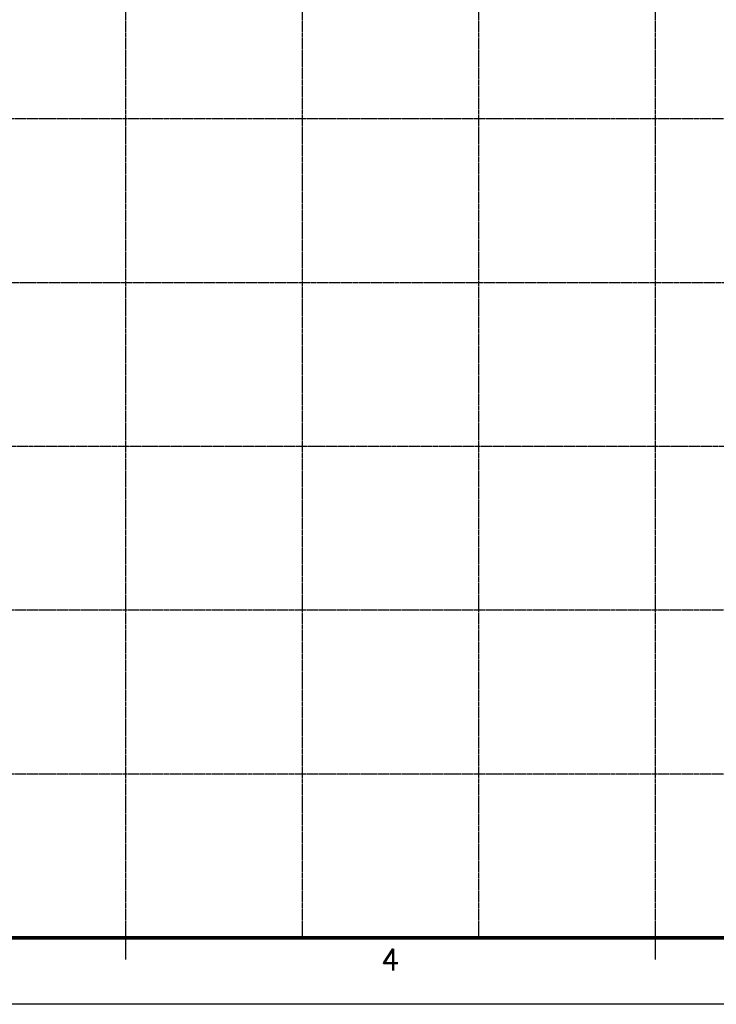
# Model space of a CAD drawing. Header units: millimetres. Extents: x 0 to 847, y 0 to 594.
# Tile 2 of 4: x 446 to 644, y 0 to 279. Entities that reach past the tile are written whole.
import ezdxf
from ezdxf.enums import TextEntityAlignment as Align

# ---------------------------------------------------------------- set-up
doc = ezdxf.new("R2010")
doc.units = ezdxf.units.MM
doc.linetypes.add('DEMO8', pattern=[0.09375, 0.03125, -0.0625])
doc.layers.add('G-ANNO-TTLB', color=7, linetype='Continuous')
doc.layers.add('G-ANNO-TTLB-GRID', color=8, linetype='DEMO8', plot=False)
doc.layers.add('G-ANNO-TTLB-NPLT', color=2, linetype='Continuous', plot=False)
doc.styles.add('Text', font='romans.shx', dxfattribs={"width": 0.8})

# ---------------------------------------------------------------- blocks, each defined once
blk = doc.blocks.new('NFM_SHEET_BORDER')
at = {"layer": 'G-ANNO-TTLB', "color": 173}
for p, q in [((476.42, 18.83), (476.42, 12.64)), ((626.41, 18.83), (626.41, 12.64))]:
    blk.add_line(p, q, dxfattribs=at)
at = {"layer": 'G-ANNO-TTLB', "color": 6, "const_width": 0.989}
blk.add_lwpolyline([(26.42, 575.17), (825.88, 575.17), (825.88, 18.83), (26.42, 18.83)], close=True, dxfattribs=at)
at = {"layer": 'G-ANNO-TTLB-GRID'}
for p, q in [((476.42, 575.17), (476.42, 18.83)), ((526.42, 575.17), (526.42, 18.83)), ((576.41, 575.17), (576.41, 18.83)), ((626.41, 575.17), (626.41, 18.83)), ((776.41, 250.64), (26.42, 250.64)), ((776.84, 204.28), (26.84, 204.28)), ((775.99, 157.91), (26, 157.91)), ((776.41, 111.55), (26.42, 111.55)), ((776.41, 65.19), (26.42, 65.19))]:
    blk.add_line(p, q, dxfattribs=at)
at = {"layer": 'G-ANNO-TTLB-NPLT'}
blk.add_lwpolyline([(0, 0), (0, 594), (841, 594), (841, 0)], close=True, dxfattribs=at)
at = {"layer": 'G-ANNO-TTLB', "color": 132, "style": 'Text'}
blk.add_text('4', height=6.18, dxfattribs=at).set_placement((551.41, 12.64), align=Align.MIDDLE)

msp = doc.modelspace()

# ---------------------------------------------------------------- block references
msp.add_blockref('NFM_SHEET_BORDER', (0, 0))

doc.saveas('drawing.dxf')
